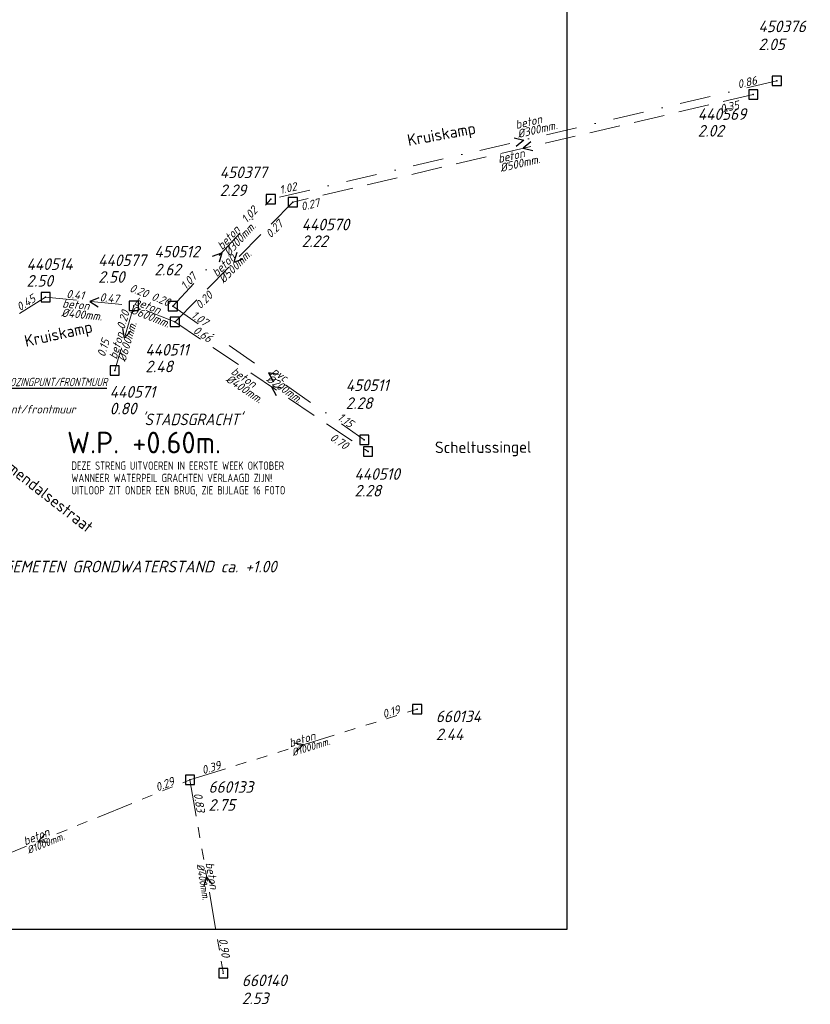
# Model space of a CAD drawing. Header units: metres. Extents: x 152202 to 157341, y 461610 to 468701.
# Tile 99 of 238: x 155175 to 155304, y 463502 to 463661. Entities that reach past the tile are written whole.
import ezdxf
from ezdxf.enums import TextEntityAlignment as Align

# ---------------------------------------------------------------- set-up
doc = ezdxf.new("R2010")
doc.units = ezdxf.units.M
doc.header["$PDMODE"] = 64
doc.header["$PDSIZE"] = 1.5
for name, pattern in [('RI-GWA', [18.45, 6, -1.8, 1.75, -1.8, 1.75, -1.8, 1.75, -1.8]), ('RI-HWA', [7.4, 5, -2.4]), ('RI-VWA', [11, 5, -3, 0, -3])]:
    doc.linetypes.add(name, pattern=pattern)
doc.layers.get('0').update_dxf_attribs({"linetype": 'CONTINUOUS'})
doc.layers.get('DEFPOINTS').update_dxf_attribs({"linetype": 'CONTINUOUS'})
doc.layers.add('B-OI-RI-AANPIJLING', color=1, linetype='CONTINUOUS')
for name, color, linetype, lineweight in [('B-OI-RI-GWA-MATERIAAL-T18', 10, 'CONTINUOUS', 18), ('B-OI-RI-GWA-PUTDEKSELHOOGTE-T25', 10, 'CONTINUOUS', 25), ('B-OI-RI-GWA_BOB-T18', 10, 'CONTINUOUS', 18), ('B-OI-RI-GWA_DIAMETER-T18', 10, 'CONTINUOUS', 18), ('B-OI-RI-GWA_PUTNUMMER-T18', 10, 'CONTINUOUS', 18), ('B-OI-RI-GWA_RIOOLPUT-S', 10, 'CONTINUOUS', 25), ('B-OI-RI-GWA_TRANSPORTLEIDING-G', 10, 'RI-GWA', 18), ('B-OI-RI-HWA-BOB-T18', 150, 'CONTINUOUS', 18), ('B-OI-RI-HWA-MATERIAAL-T18', 150, 'CONTINUOUS', 18), ('B-OI-RI-HWA-PUTDEKSELHOOGTE-T25', 150, 'CONTINUOUS', 25), ('B-OI-RI-HWA-PUTNUMMER-T25', 150, 'CONTINUOUS', 25), ('B-OI-RI-HWA_DIAMETER-T18', 150, 'CONTINUOUS', 18), ('B-OI-RI-HWA_RIOOLPUT-S', 150, 'CONTINUOUS', 25), ('B-OI-RI-HWA_TRANSPORTLEIDING-G', 150, 'RI-HWA', 18), ('B-OI-RI-STROOMRICHTING-S', 252, 'CONTINUOUS', 25), ('B-OI-RI-VWA-BOB-T18', 34, 'CONTINUOUS', 18), ('B-OI-RI-VWA-DIAMETER-T18', 34, 'CONTINUOUS', 18), ('B-OI-RI-VWA-MATERIAAL-T18', 34, 'CONTINUOUS', 18), ('B-OI-RI-VWA_PUTDEKSELHOOGTE-T25', 34, 'CONTINUOUS', 25), ('B-OI-RI-VWA_PUTNUMMER-T25', 34, 'CONTINUOUS', 25), ('B-OI-RI-VWA_RIOOLPUT-S', 34, 'CONTINUOUS', 25), ('B-OI-RI-VWA_TRANSPORTLEIDING-G', 34, 'RI-VWA', 18), ('B-OI-WH-WATERPEIL-T35', 3, 'CONTINUOUS', 35), ('B-RO-OG-TOPOGRAFIE-T18', 2, 'CONTINUOUS', 18), ('N-OI-RI-BIJZONDERDERHEDEN-T18', 134, 'CONTINUOUS', 18), ('N-OI-WH-T25', 2, 'CONTINUOUS', 25)]:
    doc.layers.add(name, color=color, linetype=linetype, lineweight=lineweight)
doc.styles.add('iso15', font='ISO.shx', dxfattribs={"oblique": 15})
doc.styles.add('NLCS-ISO-M200-T18', font='NLCS-ISO.ttf', dxfattribs={"height": 360})
doc.styles.add('NLCS-ISO-M500-T18_CURSIEF', font='NLCS-ISO.ttf', dxfattribs={"oblique": 15, "height": 0.9})
doc.styles.add('NLCS-ISO-M750-T18_CURSIEF', font='NLCS-ISO.ttf', dxfattribs={"oblique": 15, "height": 1.35})
doc.styles.add('NLCS-ISO-M750-T25_CURSIEF', font='NLCS-ISO.ttf', dxfattribs={"oblique": 15, "height": 1.875})
doc.styles.add('NLCS-ISO-M750-T35', font='NLCS-ISO.ttf', dxfattribs={"height": 2.625})

# ---------------------------------------------------------------- blocks, each defined once
blk = doc.blocks.new('ACMAP_ANN_TEMPLATE_type knoop')
at = {"layer": 'DEFPOINTS', "style": 'NLCS-ISO-M750-T18_CURSIEF', "oblique": 15}
blk.add_attdef('type_knoop', (0, 0), '', height=1.35, dxfattribs=at)
blk = doc.blocks.new('ACMAP_ANN_TEMPLATE_hwa-diam')
at = {"style": 'NLCS-ISO-M750-T18_CURSIEF', "oblique": 15}
blk.add_attdef('hwa-diam', (-3.7, -1.3), '', height=1.35, dxfattribs=at)
blk = doc.blocks.new('ACMAP_ANN_TEMPLATE_hwa-materiaal')
at = {"style": 'NLCS-ISO-M750-T18_CURSIEF', "oblique": 15}
blk.add_attdef('hwa-mat', (-3.7, 0.2), '', height=1.35, dxfattribs=at)
blk = doc.blocks.new('ACMAP_ANN_TEMPLATE_hwa-nap-l')
at = {"style": 'NLCS-ISO-M750-T18_CURSIEF', "oblique": 15}
blk.add_attdef('hwa-nap-l', (3.3, 0.2), '', height=1.35, dxfattribs=at)
blk = doc.blocks.new('ACMAP_ANN_TEMPLATE_hwa-nap-r')
at = {"style": 'NLCS-ISO-M750-T18_CURSIEF', "oblique": 15}
blk.add_attdef('hwa-nap-r', (-5.6, 0.2), '', height=1.35, dxfattribs=at)
blk = doc.blocks.new('ACMAP_ANN_TEMPLATE_vwa-diam')
at = {"style": 'NLCS-ISO-M750-T18_CURSIEF', "oblique": 15}
blk.add_attdef('vwa-diam', (0.3, -1.3), '', height=1.35, dxfattribs=at)
blk = doc.blocks.new('ACMAP_ANN_TEMPLATE_vwa-materiaal')
at = {"style": 'NLCS-ISO-M750-T18_CURSIEF', "oblique": 15}
blk.add_attdef('vwa-mat', (0.3, 0.2), '', height=1.35, dxfattribs=at)
blk = doc.blocks.new('ACMAP_ANN_TEMPLATE_vwa-nap-l')
at = {"style": 'NLCS-ISO-M750-T18_CURSIEF', "oblique": 15}
blk.add_attdef('vwa-nap-l', (3.3, 0.2), '', height=1.35, dxfattribs=at)
blk = doc.blocks.new('ACMAP_ANN_TEMPLATE_vwa-nap-r')
at = {"style": 'NLCS-ISO-M750-T18_CURSIEF', "oblique": 15}
blk.add_attdef('vwa-nap-r', (-5.6, 0.2), '', height=1.35, dxfattribs=at)
blk = doc.blocks.new('ACMAP_ANN_TEMPLATE_gwa-diam')
at = {"style": 'NLCS-ISO-M500-T18_CURSIEF', "oblique": 15}
blk.add_attdef('gwa-diam', (-2.2, -1.3), '', height=1.2, dxfattribs=at)
blk = doc.blocks.new('ACMAP_ANN_TEMPLATE_gwa-materiaal')
at = {"style": 'NLCS-ISO-M750-T18_CURSIEF', "oblique": 15}
blk.add_attdef('gwa-mat', (-2.2, 0.2), '', height=1.35, dxfattribs=at)
blk = doc.blocks.new('ACMAP_ANN_TEMPLATE_gwa-nap-l')
at = {"style": 'NLCS-ISO-M750-T18_CURSIEF', "oblique": 15}
blk.add_attdef('gwa-nap-l', (2.3, 0.2), '', height=1.35, dxfattribs=at)
blk = doc.blocks.new('ACMAP_ANN_TEMPLATE_gwa-nap-r')
at = {"style": 'NLCS-ISO-M750-T18_CURSIEF', "oblique": 15}
blk.add_attdef('gwa-nap-r', (-5.6, 0.2), '', height=1.35, dxfattribs=at)
blk = doc.blocks.new('ACMAP_ANN_TEMPLATE_hwa-puth')
at = {"color": 0, "linetype": 'ByBlock', "style": 'NLCS-ISO-M750-T25_CURSIEF', "oblique": 15}
blk.add_attdef('hwa-puth', (-9, -6.8), '', height=1.88, dxfattribs=at)
blk = doc.blocks.new('ACMAP_ANN_TEMPLATE_hwa-putnr')
at = {"color": 0, "linetype": 'ByBlock', "style": 'NLCS-ISO-M750-T25_CURSIEF', "oblique": 15}
blk.add_attdef('hwa-putnr', (-9, -4.1), '', height=1.88, dxfattribs=at)
blk = doc.blocks.new('ACMAP_ANN_TEMPLATE_gwa-puth')
at = {"style": 'NLCS-ISO-M750-T25_CURSIEF', "oblique": 15}
blk.add_attdef('gwa-puth', (3, -5), '', height=1.88, dxfattribs=at)
blk = doc.blocks.new('ACMAP_ANN_TEMPLATE_gwa-putnr')
at = {"style": 'NLCS-ISO-M750-T25_CURSIEF', "oblique": 15}
blk.add_attdef('gwa-putnr', (3, -2.1), '', height=1.88, dxfattribs=at)
blk = doc.blocks.new('ACMAP_ANN_TEMPLATE_vwa-puth')
at = {"style": 'NLCS-ISO-M750-T25_CURSIEF', "oblique": 15}
blk.add_attdef('vwa-puth', (-3, 5), '', height=1.88, dxfattribs=at)
blk = doc.blocks.new('ACMAP_ANN_TEMPLATE_vwa-putnr')
at = {"style": 'NLCS-ISO-M750-T25_CURSIEF', "oblique": 15}
blk.add_attdef('vaw-putnr', (-3, 7.9), '', height=1.88, dxfattribs=at)

msp = doc.modelspace()

# ---------------------------------------------------------------- linework, layer by layer
at = {"layer": 'B-OI-RI-AANPIJLING', "flags": 128}
msp.add_lwpolyline([(155163.94, 463597.66), (155165.644, 463599.559), (155164.764, 463600.075), (155163.94, 463597.66), (155164.911, 463599.989), (155165.057, 463599.903), (155163.94, 463597.66), (155165.351, 463599.731), (155165.497, 463599.645), (155163.94, 463597.66), (155166.334, 463601.744), (155189.618, 463601.744)], dxfattribs=at)
at = {"layer": 'B-OI-RI-GWA_RIOOLPUT-S', "transparency": 33554623}
for p in [(155239.88, 463549.77), (155203.07, 463538.34), (155208.47, 463507.02)]:
    msp.add_point(p, dxfattribs=at)
at = {"layer": 'B-OI-RI-GWA_TRANSPORTLEIDING-G'}
for p, q in [((155203.07, 463538.34), (155239.88, 463549.77)), ((155153.93, 463518.36), (155203.07, 463538.34)), ((155203.07, 463538.34), (155208.47, 463507.02))]:
    msp.add_line(p, q, dxfattribs=at)
at = {"layer": 'B-OI-RI-HWA_RIOOLPUT-S'}
for p in [(155294.295, 463649.3), (155219.744, 463631.893), (155179.7, 463616.5), (155193.958, 463615.101), (155200.611, 463612.487), (155190.875, 463604.606), (155231.9, 463591.5)]:
    msp.add_point(p, dxfattribs=at)
at = {"layer": 'B-OI-RI-HWA_TRANSPORTLEIDING-G'}
for p, q in [((155294.295, 463649.3), (155219.744, 463631.893)), ((155219.744, 463631.893), (155200.611, 463612.487)), ((155179.7, 463616.5), (155159.4, 463603.7)), ((155179.7, 463616.5), (155193.958, 463615.101)), ((155193.958, 463615.101), (155190.875, 463604.606)), ((155200.611, 463612.487), (155193.958, 463615.101)), ((155200.611, 463612.487), (155231.9, 463591.5))]:
    msp.add_line(p, q, dxfattribs=at)
at = {"layer": 'B-OI-RI-STROOMRICHTING-S'}
for points in [[(155255.58, 463642.31), (155257.14, 463641.93), (155255.91, 463640.9)], [(155258.26, 463641.63), (155257.02, 463640.6), (155258.59, 463640.22)], [(155206.74, 463623.12), (155208.24, 463623.69), (155207.8, 463622.15)], [(155210.68, 463623.72), (155210.18, 463622.19), (155211.7, 463622.71)], [(155188.33, 463616.38), (155186.83, 463615.8), (155188.19, 463614.94)], [(155192.13, 463611.44), (155192.42, 463609.85), (155193.51, 463611.03)], [(155217.4, 463603.98), (155215.8, 463604.22), (155216.57, 463602.8)], [(155217.85, 463601.79), (155216.26, 463601.99), (155217.05, 463600.59)], [(155219.89, 463544.32), (155221.48, 463544.06), (155220.31, 463542.94)], [(155179.56, 463529.56), (155178.5, 463528.35), (155180.11, 463528.23)], [(155206.72, 463521.38), (155205.77, 463522.68), (155205.31, 463521.14)]]:
    msp.add_lwpolyline(points, dxfattribs=at)
at = {"layer": 'B-OI-RI-VWA_RIOOLPUT-S'}
for p in [(155298.114, 463651.507), (155216.173, 463632.357), (155200.309, 463615.032), (155231.3, 463593.4)]:
    msp.add_point(p, dxfattribs=at)
at = {"layer": 'B-OI-RI-VWA_TRANSPORTLEIDING-G'}
for p, q in [((155298.114, 463651.507), (155216.173, 463632.357)), ((155200.309, 463615.032), (155216.173, 463632.357)), ((155200.309, 463615.032), (155231.3, 463593.4))]:
    msp.add_line(p, q, dxfattribs=at)
at = {"layer": 'DEFPOINTS', "flags": 128}
msp.add_lwpolyline([(155264.159, 463704.726), (155259.729, 463704.726), (155232.09, 463704.726), (155074.59, 463704.726), (155074.59, 463527.725), (155074.59, 463514.158), (155264.159, 463514.158)], close=True, dxfattribs=at)
msp.add_lwpolyline([(155264.159, 463704.726), (155259.729, 463704.726), (155232.09, 463704.726), (155074.59, 463704.726), (155074.59, 463527.725), (155074.59, 463514.158), (155264.159, 463514.158)], close=True, dxfattribs=at)

# ---------------------------------------------------------------- block references
at = {"layer": 'B-OI-RI-GWA-MATERIAAL-T18', "transparency": 33554623}
ref = msp.add_blockref('ACMAP_ANN_TEMPLATE_gwa-materiaal', (155221.475, 463544.055), dxfattribs=dict(at, rotation=17.25027142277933))
ref.add_attrib('gwa-mat', 'beton', (155219.315, 463543.594), dxfattribs={"layer": '0', "color": 0, "linetype": 'ByBlock', "height": 1.35, "rotation": 17.25027, "style": 'NLCS-ISO-M750-T18_CURSIEF', "oblique": 15})
ref = msp.add_blockref('ACMAP_ANN_TEMPLATE_gwa-materiaal', (155178.5, 463528.35), dxfattribs=dict(at, rotation=22.12633480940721))
ref.add_attrib('gwa-mat', 'beton', (155176.387, 463527.707), dxfattribs={"layer": '0', "color": 0, "linetype": 'ByBlock', "height": 1.35, "rotation": 22.12633, "style": 'NLCS-ISO-M750-T18_CURSIEF', "oblique": 15})
ref = msp.add_blockref('ACMAP_ANN_TEMPLATE_gwa-materiaal', (155205.77, 463522.68), dxfattribs=dict(at, rotation=279.7824070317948))
ref.add_attrib('gwa-mat', 'beton', (155205.593, 463524.882), dxfattribs={"layer": '0', "color": 0, "linetype": 'ByBlock', "height": 1.35, "rotation": 279.78241, "style": 'NLCS-ISO-M750-T18_CURSIEF', "oblique": 15})
at = {"layer": 'B-OI-RI-GWA-PUTDEKSELHOOGTE-T25', "transparency": 33554623}
ref = msp.add_blockref('ACMAP_ANN_TEMPLATE_gwa-puth', (155239.88, 463549.77), dxfattribs=at)
ref.add_attrib('gwa-puth', '2.44', (155242.88, 463544.77), dxfattribs={"layer": '0', "color": 0, "linetype": 'ByBlock', "height": 1.875, "style": 'NLCS-ISO-M750-T25_CURSIEF', "oblique": 15})
ref = msp.add_blockref('ACMAP_ANN_TEMPLATE_gwa-puth', (155203.07, 463538.34), dxfattribs=at)
ref.add_attrib('gwa-puth', '2.75', (155206.07, 463533.34), dxfattribs={"layer": '0', "color": 0, "linetype": 'ByBlock', "height": 1.875, "style": 'NLCS-ISO-M750-T25_CURSIEF', "oblique": 15})
ref = msp.add_blockref('ACMAP_ANN_TEMPLATE_gwa-puth', (155208.47, 463507.02), dxfattribs=at)
ref.add_attrib('gwa-puth', '2.53', (155211.47, 463502.02), dxfattribs={"layer": '0', "color": 0, "linetype": 'ByBlock', "height": 1.875, "style": 'NLCS-ISO-M750-T25_CURSIEF', "oblique": 15})
at = {"layer": 'B-OI-RI-GWA_BOB-T18', "transparency": 33554623}
ref = msp.add_blockref('ACMAP_ANN_TEMPLATE_gwa-nap-r', (155239.88, 463549.77), dxfattribs=dict(at, rotation=17.25027142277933))
ref.add_attrib('gwa-nap-r', '0.19', (155234.473, 463548.3), dxfattribs={"layer": '0', "color": 0, "linetype": 'ByBlock', "height": 1.35, "rotation": 17.25027, "style": 'NLCS-ISO-M750-T18_CURSIEF', "oblique": 15})
ref = msp.add_blockref('ACMAP_ANN_TEMPLATE_gwa-nap-l', (155203.07, 463538.34), dxfattribs=dict(at, rotation=17.25027142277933))
ref.add_attrib('gwa-nap-l', '0.39', (155205.207, 463539.213), dxfattribs={"layer": '0', "color": 0, "linetype": 'ByBlock', "height": 1.35, "rotation": 17.25027, "style": 'NLCS-ISO-M750-T18_CURSIEF', "oblique": 15})
ref = msp.add_blockref('ACMAP_ANN_TEMPLATE_gwa-nap-r', (155203.07, 463538.34), dxfattribs=dict(at, rotation=22.12633480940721))
ref.add_attrib('gwa-nap-r', '0.29', (155197.807, 463536.416), dxfattribs={"layer": '0', "color": 0, "linetype": 'ByBlock', "height": 1.35, "rotation": 22.12633, "style": 'NLCS-ISO-M750-T18_CURSIEF', "oblique": 15})
ref = msp.add_blockref('ACMAP_ANN_TEMPLATE_gwa-nap-l', (155203.07, 463538.34), dxfattribs=dict(at, rotation=279.7824070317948))
ref.add_attrib('gwa-nap-l', '0.83', (155203.658, 463536.107), dxfattribs={"layer": '0', "color": 0, "linetype": 'ByBlock', "height": 1.35, "rotation": 279.78241, "style": 'NLCS-ISO-M750-T18_CURSIEF', "oblique": 15})
ref = msp.add_blockref('ACMAP_ANN_TEMPLATE_gwa-nap-r', (155208.47, 463507.02), dxfattribs=dict(at, rotation=279.7824070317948))
ref.add_attrib('gwa-nap-r', '0.90', (155207.716, 463512.573), dxfattribs={"layer": '0', "color": 0, "linetype": 'ByBlock', "height": 1.35, "rotation": 279.78241, "style": 'NLCS-ISO-M750-T18_CURSIEF', "oblique": 15})
at = {"layer": 'B-OI-RI-GWA_DIAMETER-T18', "transparency": 33554623}
ref = msp.add_blockref('ACMAP_ANN_TEMPLATE_gwa-diam', (155221.475, 463544.055), dxfattribs=dict(at, rotation=17.25027142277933))
ref.add_attrib('gwa-diam', '%%c1000mm.', (155219.759, 463542.161), dxfattribs={"layer": '0', "color": 0, "linetype": 'ByBlock', "height": 1.2, "rotation": 17.25027, "style": 'NLCS-ISO-M500-T18_CURSIEF', "oblique": 15})
ref = msp.add_blockref('ACMAP_ANN_TEMPLATE_gwa-diam', (155178.5, 463528.35), dxfattribs=dict(at, rotation=22.12633480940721))
ref.add_attrib('gwa-diam', '%%c1000mm.', (155176.952, 463526.317), dxfattribs={"layer": '0', "color": 0, "linetype": 'ByBlock', "height": 1.2, "rotation": 22.12633, "style": 'NLCS-ISO-M500-T18_CURSIEF', "oblique": 15})
ref = msp.add_blockref('ACMAP_ANN_TEMPLATE_gwa-diam', (155205.77, 463522.68), dxfattribs=dict(at, rotation=279.7824070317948))
ref.add_attrib('gwa-diam', '%%c400mm.', (155204.115, 463524.627), dxfattribs={"layer": '0', "color": 0, "linetype": 'ByBlock', "height": 1.2, "rotation": 279.78241, "style": 'NLCS-ISO-M500-T18_CURSIEF', "oblique": 15})
at = {"layer": 'B-OI-RI-GWA_PUTNUMMER-T18', "transparency": 33554623}
ref = msp.add_blockref('ACMAP_ANN_TEMPLATE_gwa-putnr', (155239.88, 463549.77), dxfattribs=at)
ref.add_attrib('gwa-putnr', '660134', (155242.88, 463547.67), dxfattribs={"layer": '0', "color": 0, "linetype": 'ByBlock', "height": 1.875, "style": 'NLCS-ISO-M750-T25_CURSIEF', "oblique": 15})
ref = msp.add_blockref('ACMAP_ANN_TEMPLATE_gwa-putnr', (155203.07, 463538.34), dxfattribs=at)
ref.add_attrib('gwa-putnr', '660133', (155206.07, 463536.24), dxfattribs={"layer": '0', "color": 0, "linetype": 'ByBlock', "height": 1.875, "style": 'NLCS-ISO-M750-T25_CURSIEF', "oblique": 15})
ref = msp.add_blockref('ACMAP_ANN_TEMPLATE_gwa-putnr', (155208.47, 463507.02), dxfattribs=at)
ref.add_attrib('gwa-putnr', '660140', (155211.47, 463504.92), dxfattribs={"layer": '0', "color": 0, "linetype": 'ByBlock', "height": 1.875, "style": 'NLCS-ISO-M750-T25_CURSIEF', "oblique": 15})
at = {"layer": 'B-OI-RI-HWA-BOB-T18'}
ref = msp.add_blockref('ACMAP_ANN_TEMPLATE_hwa-nap-l', (155285.894, 463645.366), dxfattribs=dict(at, rotation=13.14259828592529))
ref.add_attrib('hwa-nap-l', '0.35', (155289.062, 463646.311), dxfattribs={"layer": '0', "color": 0, "linetype": 'ByBlock', "height": 1.35, "rotation": 13.1426, "style": 'NLCS-ISO-M750-T18_CURSIEF', "oblique": 15})
ref = msp.add_blockref('ACMAP_ANN_TEMPLATE_hwa-nap-r', (155226.701, 463631.565), dxfattribs=dict(at, rotation=13.14259828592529))
ref.add_attrib('hwa-nap-r', '0.27', (155221.202, 463630.487), dxfattribs={"layer": '0', "color": 0, "linetype": 'ByBlock', "height": 1.35, "rotation": 13.1426, "style": 'NLCS-ISO-M750-T18_CURSIEF', "oblique": 15})
ref = msp.add_blockref('ACMAP_ANN_TEMPLATE_hwa-nap-l', (155213.956, 463623.484), dxfattribs=dict(at, rotation=45.40586123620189))
ref.add_attrib('hwa-nap-l', '0.27', (155216.13, 463625.974), dxfattribs={"layer": '0', "color": 0, "linetype": 'ByBlock', "height": 1.35, "rotation": 45.40586, "style": 'NLCS-ISO-M750-T18_CURSIEF', "oblique": 15})
ref = msp.add_blockref('ACMAP_ANN_TEMPLATE_hwa-nap-r', (155198.301, 463615.235), dxfattribs=dict(at, rotation=338.5498656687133))
ref.add_attrib('hwa-nap-r', '0.20', (155193.162, 463617.469), dxfattribs={"layer": '0', "color": 0, "linetype": 'ByBlock', "height": 1.35, "rotation": 338.54987, "style": 'NLCS-ISO-M750-T18_CURSIEF', "oblique": 15})
ref = msp.add_blockref('ACMAP_ANN_TEMPLATE_hwa-nap-l', (155172.843, 463612.262), dxfattribs=dict(at, rotation=32.23314791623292))
ref.add_attrib('hwa-nap-l', '0.45', (155175.528, 463614.192), dxfattribs={"layer": '0', "color": 0, "linetype": 'ByBlock', "height": 1.35, "rotation": 32.23315, "style": 'NLCS-ISO-M750-T18_CURSIEF', "oblique": 15})
ref = msp.add_blockref('ACMAP_ANN_TEMPLATE_hwa-nap-l', (155179.7, 463616.5), dxfattribs=dict(at, rotation=354.3960561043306))
ref.add_attrib('hwa-nap-l', '0.41', (155183.004, 463616.377), dxfattribs={"layer": '0', "color": 0, "linetype": 'ByBlock', "height": 1.35, "rotation": 354.39606, "style": 'NLCS-ISO-M750-T18_CURSIEF', "oblique": 15})
ref = msp.add_blockref('ACMAP_ANN_TEMPLATE_hwa-nap-r', (155193.958, 463615.101), dxfattribs=dict(at, rotation=354.3960561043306))
ref.add_attrib('hwa-nap-r', '0.47', (155188.404, 463615.847), dxfattribs={"layer": '0', "color": 0, "linetype": 'ByBlock', "height": 1.35, "rotation": 354.39606, "style": 'NLCS-ISO-M750-T18_CURSIEF', "oblique": 15})
ref = msp.add_blockref('ACMAP_ANN_TEMPLATE_hwa-nap-l', (155193.561, 463617.102), dxfattribs=dict(at, rotation=338.5498656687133))
ref.add_attrib('hwa-nap-l', '0.20', (155196.705, 463616.082), dxfattribs={"layer": '0', "color": 0, "linetype": 'ByBlock', "height": 1.35, "rotation": 338.54987, "style": 'NLCS-ISO-M750-T18_CURSIEF', "oblique": 15})
ref = msp.add_blockref('ACMAP_ANN_TEMPLATE_hwa-nap-r', (155208.823, 463618.312), dxfattribs=dict(at, rotation=45.40586123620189))
ref.add_attrib('hwa-nap-r', '0.20', (155204.748, 463614.465), dxfattribs={"layer": '0', "color": 0, "linetype": 'ByBlock', "height": 1.35, "rotation": 45.40586, "style": 'NLCS-ISO-M750-T18_CURSIEF', "oblique": 15})
ref = msp.add_blockref('ACMAP_ANN_TEMPLATE_hwa-nap-l', (155191.715, 463607.956), dxfattribs=dict(at, rotation=73.6293779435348))
ref.add_attrib('hwa-nap-l', '0.20', (155192.454, 463611.179), dxfattribs={"layer": '0', "color": 0, "linetype": 'ByBlock', "height": 1.35, "rotation": 73.62938, "style": 'NLCS-ISO-M750-T18_CURSIEF', "oblique": 15})
ref = msp.add_blockref('ACMAP_ANN_TEMPLATE_hwa-nap-l', (155200.611, 463612.487), dxfattribs=dict(at, rotation=326.1483890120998))
ref.add_attrib('hwa-nap-l', '0.66', (155203.463, 463610.815), dxfattribs={"layer": '0', "color": 0, "linetype": 'ByBlock', "height": 1.35, "rotation": 326.14839, "style": 'NLCS-ISO-M750-T18_CURSIEF', "oblique": 15})
ref = msp.add_blockref('ACMAP_ANN_TEMPLATE_hwa-nap-r', (155191.044, 463612.037), dxfattribs=dict(at, rotation=73.6293779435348))
ref.add_attrib('hwa-nap-r', '0.15', (155189.274, 463606.721), dxfattribs={"layer": '0', "color": 0, "linetype": 'ByBlock', "height": 1.35, "rotation": 73.62938, "style": 'NLCS-ISO-M750-T18_CURSIEF', "oblique": 15})
ref = msp.add_blockref('ACMAP_ANN_TEMPLATE_hwa-nap-r', (155230.156, 463590.163), dxfattribs=dict(at, rotation=326.1483890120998))
ref.add_attrib('hwa-nap-r', '0.70', (155225.616, 463593.448), dxfattribs={"layer": '0', "color": 0, "linetype": 'ByBlock', "height": 1.35, "rotation": 326.14839, "style": 'NLCS-ISO-M750-T18_CURSIEF', "oblique": 15})
at = {"layer": 'B-OI-RI-HWA-MATERIAAL-T18'}
ref = msp.add_blockref('ACMAP_ANN_TEMPLATE_hwa-materiaal', (155256.74, 463638.853), dxfattribs=dict(at, rotation=13.14259828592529))
ref.add_attrib('hwa-mat', 'beton', (155253.092, 463638.206), dxfattribs={"layer": '0', "color": 0, "linetype": 'ByBlock', "height": 1.35, "rotation": 13.1426, "style": 'NLCS-ISO-M750-T18_CURSIEF', "oblique": 15})
ref = msp.add_blockref('ACMAP_ANN_TEMPLATE_hwa-materiaal', (155210.177, 463622.19), dxfattribs=dict(at, rotation=45.40586123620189))
ref.add_attrib('hwa-mat', 'beton', (155207.437, 463619.696), dxfattribs={"layer": '0', "color": 0, "linetype": 'ByBlock', "height": 1.35, "rotation": 45.40586, "style": 'NLCS-ISO-M750-T18_CURSIEF', "oblique": 15})
ref = msp.add_blockref('ACMAP_ANN_TEMPLATE_hwa-materiaal', (155186.002, 463614.284), dxfattribs=dict(at, rotation=354.3960561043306))
ref.add_attrib('hwa-mat', 'beton', (155182.34, 463614.844), dxfattribs={"layer": '0', "color": 0, "linetype": 'ByBlock', "height": 1.35, "rotation": 354.39606, "style": 'NLCS-ISO-M750-T18_CURSIEF', "oblique": 15})
ref = msp.add_blockref('ACMAP_ANN_TEMPLATE_hwa-materiaal', (155197.285, 463613.794), dxfattribs=dict(at, rotation=338.5498656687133))
ref.add_attrib('hwa-mat', 'beton', (155193.914, 463615.333), dxfattribs={"layer": '0', "color": 0, "linetype": 'ByBlock', "height": 1.35, "rotation": 338.54987, "style": 'NLCS-ISO-M750-T18_CURSIEF', "oblique": 15})
ref = msp.add_blockref('ACMAP_ANN_TEMPLATE_hwa-materiaal', (155192.416, 463609.854), dxfattribs=dict(at, rotation=73.6293779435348))
ref.add_attrib('hwa-mat', 'beton', (155191.182, 463606.36), dxfattribs={"layer": '0', "color": 0, "linetype": 'ByBlock', "height": 1.35, "rotation": 73.62938, "style": 'NLCS-ISO-M750-T18_CURSIEF', "oblique": 15})
ref = msp.add_blockref('ACMAP_ANN_TEMPLATE_hwa-materiaal', (155212.566, 463601.954), dxfattribs=dict(at, rotation=326.1483890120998))
ref.add_attrib('hwa-mat', 'beton', (155209.605, 463604.181), dxfattribs={"layer": '0', "color": 0, "linetype": 'ByBlock', "height": 1.35, "rotation": 326.14839, "style": 'NLCS-ISO-M750-T18_CURSIEF', "oblique": 15})
at = {"layer": 'B-OI-RI-HWA-PUTDEKSELHOOGTE-T25'}
for p, values in [((155294.295, 463649.3), {'hwa-puth': '2.02'}), ((155230.154, 463631.42), {'hwa-puth': '2.22'}), ((155197.2, 463625.628), {'hwa-puth': '2.50'}), ((155185.599, 463625.003), {'hwa-puth': '2.50'}), ((155204.844, 463611.137), {'hwa-puth': '2.48'}), ((155199.068, 463604.322), {'hwa-puth': '0.80'}), ((155238.7, 463591.023), {'hwa-puth': '2.28'})]:
    msp.add_blockref('ACMAP_ANN_TEMPLATE_hwa-puth', p, dxfattribs=at).add_auto_attribs(values)
at = {"layer": 'B-OI-RI-HWA-PUTNUMMER-T25'}
for p, values in [((155294.295, 463649.3), {'hwa-putnr': '440569'}), ((155230.154, 463631.42), {'hwa-putnr': '440570'}), ((155197.2, 463625.628), {'hwa-putnr': '440577'}), ((155185.599, 463625.003), {'hwa-putnr': '440514'}), ((155204.844, 463611.137), {'hwa-putnr': '440511'}), ((155199.068, 463604.322), {'hwa-putnr': '440571'}), ((155238.7, 463591.023), {'hwa-putnr': '440510'})]:
    msp.add_blockref('ACMAP_ANN_TEMPLATE_hwa-putnr', p, dxfattribs=at).add_auto_attribs(values)
at = {"layer": 'B-OI-RI-HWA_DIAMETER-T18'}
ref = msp.add_blockref('ACMAP_ANN_TEMPLATE_hwa-diam', (155256.74, 463638.853), dxfattribs=dict(at, rotation=13.14259828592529))
ref.add_attrib('hwa-diam', '%%c500mm.', (155253.433, 463636.745), dxfattribs={"layer": '0', "color": 0, "linetype": 'ByBlock', "height": 1.35, "rotation": 13.1426, "style": 'NLCS-ISO-M750-T18_CURSIEF', "oblique": 15})
ref = msp.add_blockref('ACMAP_ANN_TEMPLATE_hwa-diam', (155210.177, 463622.19), dxfattribs=dict(at, rotation=45.40586123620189))
ref.add_attrib('hwa-diam', '%%c500mm.', (155208.506, 463618.643), dxfattribs={"layer": '0', "color": 0, "linetype": 'ByBlock', "height": 1.35, "rotation": 45.40586, "style": 'NLCS-ISO-M750-T18_CURSIEF', "oblique": 15})
ref = msp.add_blockref('ACMAP_ANN_TEMPLATE_hwa-diam', (155186.002, 463614.284), dxfattribs=dict(at, rotation=354.3960561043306))
ref.add_attrib('hwa-diam', '%%c400mm.', (155182.193, 463613.351), dxfattribs={"layer": '0', "color": 0, "linetype": 'ByBlock', "height": 1.35, "rotation": 354.39606, "style": 'NLCS-ISO-M750-T18_CURSIEF', "oblique": 15})
ref = msp.add_blockref('ACMAP_ANN_TEMPLATE_hwa-diam', (155192.416, 463609.854), dxfattribs=dict(at, rotation=73.6293779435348))
ref.add_attrib('hwa-diam', '%%c600mm.', (155192.621, 463605.937), dxfattribs={"layer": '0', "color": 0, "linetype": 'ByBlock', "height": 1.35, "rotation": 73.62938, "style": 'NLCS-ISO-M750-T18_CURSIEF', "oblique": 15})
ref = msp.add_blockref('ACMAP_ANN_TEMPLATE_hwa-diam', (155197.285, 463613.794), dxfattribs=dict(at, rotation=338.5498656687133))
ref.add_attrib('hwa-diam', '%%c600mm.', (155193.365, 463613.937), dxfattribs={"layer": '0', "color": 0, "linetype": 'ByBlock', "height": 1.35, "rotation": 338.54987, "style": 'NLCS-ISO-M750-T18_CURSIEF', "oblique": 15})
ref = msp.add_blockref('ACMAP_ANN_TEMPLATE_hwa-diam', (155212.566, 463601.954), dxfattribs=dict(at, rotation=326.1483890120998))
ref.add_attrib('hwa-diam', '%%c400mm.', (155208.769, 463602.935), dxfattribs={"layer": '0', "color": 0, "linetype": 'ByBlock', "height": 1.35, "rotation": 326.14839, "style": 'NLCS-ISO-M750-T18_CURSIEF', "oblique": 15})
at = {"layer": 'B-OI-RI-VWA-BOB-T18'}
ref = msp.add_blockref('ACMAP_ANN_TEMPLATE_vwa-nap-l', (155288.729, 463649.343), dxfattribs=dict(at, rotation=13.15420185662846))
ref.add_attrib('vwa-nap-l', '0.86', (155291.897, 463650.289), dxfattribs={"layer": '0', "color": 0, "linetype": 'ByBlock', "height": 1.35, "rotation": 13.1542, "style": 'NLCS-ISO-M750-T18_CURSIEF', "oblique": 15})
ref = msp.add_blockref('ACMAP_ANN_TEMPLATE_vwa-nap-r', (155223.24, 463634.256), dxfattribs=dict(at, rotation=13.15420185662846))
ref.add_attrib('vwa-nap-r', '1.02', (155217.741, 463633.176), dxfattribs={"layer": '0', "color": 0, "linetype": 'ByBlock', "height": 1.35, "rotation": 13.1542, "style": 'NLCS-ISO-M750-T18_CURSIEF', "oblique": 15})
ref = msp.add_blockref('ACMAP_ANN_TEMPLATE_vwa-nap-r', (155216.173, 463632.357), dxfattribs=dict(at, rotation=47.52056783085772))
ref.add_attrib('vwa-nap-r', '1.02', (155212.244, 463628.362), dxfattribs={"layer": '0', "color": 0, "linetype": 'ByBlock', "height": 1.35, "rotation": 47.52057, "style": 'NLCS-ISO-M750-T18_CURSIEF', "oblique": 15})
ref = msp.add_blockref('ACMAP_ANN_TEMPLATE_vwa-nap-l', (155200.309, 463615.032), dxfattribs=dict(at, rotation=47.52056783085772))
ref.add_attrib('vwa-nap-l', '1.07', (155202.39, 463617.601), dxfattribs={"layer": '0', "color": 0, "linetype": 'ByBlock', "height": 1.35, "rotation": 47.52057, "style": 'NLCS-ISO-M750-T18_CURSIEF', "oblique": 15})
ref = msp.add_blockref('ACMAP_ANN_TEMPLATE_vwa-nap-l', (155200.309, 463615.032), dxfattribs=dict(at, rotation=325.0846086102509))
ref.add_attrib('vwa-nap-l', '1.07', (155203.129, 463613.307), dxfattribs={"layer": '0', "color": 0, "linetype": 'ByBlock', "height": 1.35, "rotation": 325.08461, "style": 'NLCS-ISO-M750-T18_CURSIEF', "oblique": 15})
ref = msp.add_blockref('ACMAP_ANN_TEMPLATE_vwa-nap-r', (155231.3, 463593.4), dxfattribs=dict(at, rotation=325.0846086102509))
ref.add_attrib('vwa-nap-r', '1.15', (155226.822, 463596.769), dxfattribs={"layer": '0', "color": 0, "linetype": 'ByBlock', "height": 1.35, "rotation": 325.08461, "style": 'NLCS-ISO-M750-T18_CURSIEF', "oblique": 15})
at = {"layer": 'B-OI-RI-VWA-DIAMETER-T18'}
ref = msp.add_blockref('ACMAP_ANN_TEMPLATE_vwa-diam', (155255.668, 463643.453), dxfattribs=dict(at, rotation=13.15420185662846))
ref.add_attrib('vwa-diam', '%%c300mm.', (155256.256, 463642.255), dxfattribs={"layer": '0', "color": 0, "linetype": 'ByBlock', "height": 1.35, "rotation": 13.1542, "style": 'NLCS-ISO-M750-T18_CURSIEF', "oblique": 15})
ref = msp.add_blockref('ACMAP_ANN_TEMPLATE_vwa-diam', (155208.241, 463623.694), dxfattribs=dict(at, rotation=47.52056783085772))
ref.add_attrib('vwa-diam', '%%c300mm.', (155209.402, 463623.038), dxfattribs={"layer": '0', "color": 0, "linetype": 'ByBlock', "height": 1.35, "rotation": 47.52057, "style": 'NLCS-ISO-M750-T18_CURSIEF', "oblique": 15})
ref = msp.add_blockref('ACMAP_ANN_TEMPLATE_vwa-diam', (155215.804, 463604.216), dxfattribs=dict(at, rotation=325.0846086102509))
ref.add_attrib('vwa-diam', '%%c200mm.', (155215.306, 463602.978), dxfattribs={"layer": '0', "color": 0, "linetype": 'ByBlock', "height": 1.35, "rotation": 325.08461, "style": 'NLCS-ISO-M750-T18_CURSIEF', "oblique": 15})
at = {"layer": 'B-OI-RI-VWA-MATERIAAL-T18'}
ref = msp.add_blockref('ACMAP_ANN_TEMPLATE_vwa-materiaal', (155255.668, 463643.453), dxfattribs=dict(at, rotation=13.15420185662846))
ref.add_attrib('vwa-mat', 'beton', (155255.915, 463643.716), dxfattribs={"layer": '0', "color": 0, "linetype": 'ByBlock', "height": 1.35, "rotation": 13.1542, "style": 'NLCS-ISO-M750-T18_CURSIEF', "oblique": 15})
ref = msp.add_blockref('ACMAP_ANN_TEMPLATE_vwa-materiaal', (155208.241, 463623.694), dxfattribs=dict(at, rotation=47.52056783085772))
ref.add_attrib('vwa-mat', 'beton', (155208.296, 463624.051), dxfattribs={"layer": '0', "color": 0, "linetype": 'ByBlock', "height": 1.35, "rotation": 47.52057, "style": 'NLCS-ISO-M750-T18_CURSIEF', "oblique": 15})
ref = msp.add_blockref('ACMAP_ANN_TEMPLATE_vwa-materiaal', (155215.804, 463604.216), dxfattribs=dict(at, rotation=325.0846086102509))
ref.add_attrib('vwa-mat', 'pvc', (155216.165, 463604.208), dxfattribs={"layer": '0', "color": 0, "linetype": 'ByBlock', "height": 1.35, "rotation": 325.08461, "style": 'NLCS-ISO-M750-T18_CURSIEF', "oblique": 15})
at = {"layer": 'B-OI-RI-VWA_PUTDEKSELHOOGTE-T25'}
ref = msp.add_blockref('ACMAP_ANN_TEMPLATE_vwa-puth', (155298.114, 463651.507), dxfattribs=at)
ref.add_attrib('vwa-puth', '2.05', (155295.114, 463656.507), dxfattribs={"layer": '0', "color": 0, "linetype": 'ByBlock', "height": 1.875, "style": 'NLCS-ISO-M750-T25_CURSIEF', "oblique": 15})
ref = msp.add_blockref('ACMAP_ANN_TEMPLATE_vwa-puth', (155210.891, 463627.872), dxfattribs=at)
ref.add_attrib('vwa-puth', '2.29', (155207.891, 463632.872), dxfattribs={"layer": '0', "color": 0, "linetype": 'ByBlock', "height": 1.875, "style": 'NLCS-ISO-M750-T25_CURSIEF', "oblique": 15})
ref = msp.add_blockref('ACMAP_ANN_TEMPLATE_vwa-puth', (155200.309, 463615.032), dxfattribs=at)
ref.add_attrib('vwa-puth', '2.62', (155197.309, 463620.032), dxfattribs={"layer": '0', "color": 0, "linetype": 'ByBlock', "height": 1.875, "style": 'NLCS-ISO-M750-T25_CURSIEF', "oblique": 15})
ref = msp.add_blockref('ACMAP_ANN_TEMPLATE_vwa-puth', (155231.3, 463593.4), dxfattribs=at)
ref.add_attrib('vwa-puth', '2.28', (155228.3, 463598.4), dxfattribs={"layer": '0', "color": 0, "linetype": 'ByBlock', "height": 1.875, "style": 'NLCS-ISO-M750-T25_CURSIEF', "oblique": 15})
at = {"layer": 'B-OI-RI-VWA_PUTNUMMER-T25'}
ref = msp.add_blockref('ACMAP_ANN_TEMPLATE_vwa-putnr', (155298.114, 463651.507), dxfattribs=at)
ref.add_attrib('vaw-putnr', '450376', (155295.114, 463659.407), dxfattribs={"layer": '0', "color": 0, "linetype": 'ByBlock', "height": 1.875, "style": 'NLCS-ISO-M750-T25_CURSIEF', "oblique": 15})
ref = msp.add_blockref('ACMAP_ANN_TEMPLATE_vwa-putnr', (155210.891, 463627.872), dxfattribs=at)
ref.add_attrib('vaw-putnr', '450377', (155207.891, 463635.772), dxfattribs={"layer": '0', "color": 0, "linetype": 'ByBlock', "height": 1.875, "style": 'NLCS-ISO-M750-T25_CURSIEF', "oblique": 15})
ref = msp.add_blockref('ACMAP_ANN_TEMPLATE_vwa-putnr', (155200.309, 463615.032), dxfattribs=at)
ref.add_attrib('vaw-putnr', '450512', (155197.309, 463622.932), dxfattribs={"layer": '0', "color": 0, "linetype": 'ByBlock', "height": 1.875, "style": 'NLCS-ISO-M750-T25_CURSIEF', "oblique": 15})
ref = msp.add_blockref('ACMAP_ANN_TEMPLATE_vwa-putnr', (155231.3, 463593.4), dxfattribs=at)
ref.add_attrib('vaw-putnr', '450511', (155228.3, 463601.3), dxfattribs={"layer": '0', "color": 0, "linetype": 'ByBlock', "height": 1.875, "style": 'NLCS-ISO-M750-T25_CURSIEF', "oblique": 15})
at = {"layer": 'DEFPOINTS'}
msp.add_blockref('ACMAP_ANN_TEMPLATE_type knoop', (155163.94, 463597.66), dxfattribs=at).add_auto_attribs({'type_knoop': 'rwa lozingpunt/frontmuur'})

# ---------------------------------------------------------------- texts
at = {"layer": 'B-OI-WH-WATERPEIL-T35', "style": 'NLCS-ISO-M750-T35'}
msp.add_text('W.P. +0.60m.', height=3.5, dxfattribs=at).set_placement((155183.169, 463591.207))
at = {"layer": 'B-RO-OG-TOPOGRAFIE-T18', "style": 'NLCS-ISO-M200-T18'}
for s, rotation, p in [('Kruiskamp', 10.4, (155243.844, 463642.627)), ('Kruiskamp', 12.5, (155181.83, 463610.289)), ('Bloemendalsestraat', 322, (155178.57, 463585.585)), ('Scheltussingel', 0.3, (155250.549, 463591.931))]:
    msp.add_text(s, height=1.875, rotation=rotation, dxfattribs=at).set_placement(p, align=Align.MIDDLE)
at = {"layer": 'N-OI-RI-BIJZONDERDERHEDEN-T18', "style": 'NLCS-ISO-M750-T18_CURSIEF', "oblique": 15, "width": 0.8}
msp.add_text('RWA LOZINGPUNT/FRONTMUUR', height=1.35, dxfattribs=at).set_placement((155169.565, 463602.082))
at = {"layer": 'N-OI-RI-BIJZONDERDERHEDEN-T18', "style": 'NLCS-ISO-M750-T18_CURSIEF', "width": 0.8}
for s, p in [('DEZE STRENG UITVOEREN IN EERSTE WEEK OKTOBER', (155183.864, 463588.535)), ('WANNEER WATERPEIL GRACHTEN VERLAAGD ZIJN!', (155183.864, 463586.544)), ('UITLOOP ZIT ONDER EEN BRUG, ZIE BIJLAGE 16 FOTO', (155183.864, 463584.552))]:
    msp.add_text(s, height=1.35, dxfattribs=at).set_placement(p)
at = {"layer": 'N-OI-WH-T25', "style": 'NLCS-ISO-M500-T18_CURSIEF', "oblique": 15}
msp.add_text('HOOGST GEMETEN GRONDWATERSTAND ca. +1.00', height=1.875, dxfattribs=at).set_placement((155189.911, 463571.372), align=Align.BOTTOM_CENTER)
at = {"layer": 'N-OI-WH-T25', "insert": (155195.22, 463597.638), "char_height": 1.875, "width": 11.30278, "attachment_point": 1, "style": 'iso15'}
msp.add_mtext("'STADSGRACHT'", dxfattribs=at)

doc.saveas('drawing.dxf')
